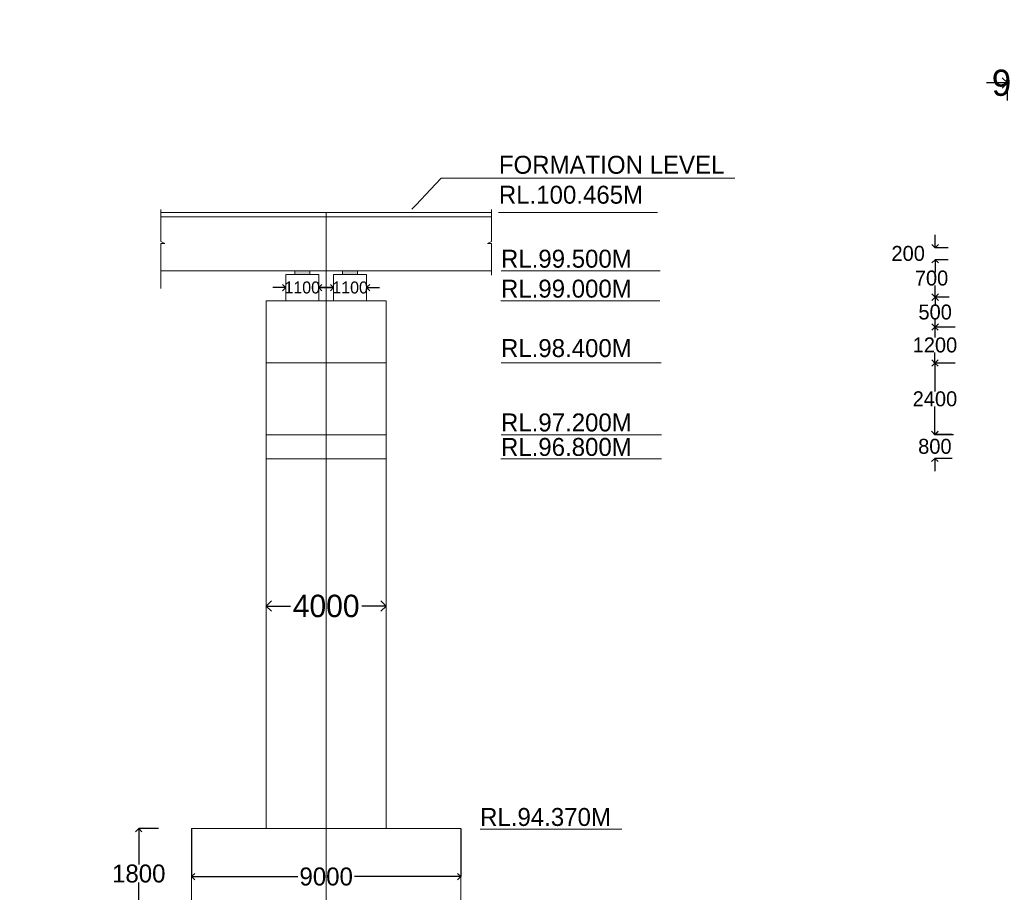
# Model space of a CAD drawing. Header units: millimetres. Extents: x -20950785 to 43207042, y -3207472 to 3168443.
# Tile 55 of 89: x 9398597 to 9431492, y -326892 to -297733. Entities that reach past the tile are written whole.
import ezdxf

# ---------------------------------------------------------------- set-up
doc = ezdxf.new("R2010")
doc.units = ezdxf.units.MM
doc.header["$LTSCALE"] = 60
doc.header["$MEASUREMENT"] = 0
doc.linetypes.add('CENTER', pattern=[2, 1.25, -0.25, 0.25, -0.25])
doc.layers.add('TEXT', color=7, linetype='Continuous')
doc.dimstyles.get("Standard").update_dxf_attribs({"dimtxt": 400, "dimasz": 215, "dimexe": 0.18, "dimexo": 0.0625, "dimgap": 0.09, "dimtad": 0, "dimtih": 1, "dimtoh": 1, "dimdec": 0, "dimzin": 4, "dimdsep": 46, "dimtxsty": 'Standard', "dimblk": 'OPEN90', "dimcen": 0, "dimadec": 0, "dimazin": 1, "dimtfac": 1, "dimtdec": 0, "dimtix": 1, "dimtofl": 0, "dimtmove": 0, "dimatfit": 3, "dimldrblk": 'OPEN30', "dimfxl": 1, "dimtolj": 1, "dimtzin": 0, "dimarcsym": 0})

# ---------------------------------------------------------------- blocks, each defined once
blk = doc.blocks.new('_Open90')
at = {"color": 0, "linetype": 'ByBlock', "lineweight": -2}
for p, q in [((0, 0), (-1, 0)), ((-0.5, 0.5), (0, 0)), ((0, 0), (-0.5, -0.5))]:
    blk.add_line(p, q, dxfattribs=at)
blk = doc.blocks.new('*D1547')
at = {"color": 0, "linetype": 'Continuous', "lineweight": -2, "transparency": 16777216}
for p, q in [((9429181, -305139), (9429181, -304924)), ((9429614, -305354), (9429181, -305354)), ((9429614, -305754), (9429181, -305754)), ((9429181, -305969), (9429181, -306184))]:
    blk.add_line(p, q, dxfattribs=at)
at = {"layer": 'Defpoints', "color": 0, "linetype": 'Continuous', "lineweight": 9, "transparency": 16777216}
for p in [(9429614, -305354), (9429181, -305754), (9429614, -305754)]:
    blk.add_point(p, dxfattribs=at)
at = {"color": 0, "linetype": 'Continuous', "lineweight": -2, "transparency": 16777216, "xscale": 215, "yscale": 215, "zscale": 215}
for p, rotation in [((9429181, -305354), 270), ((9429181, -305754), 90)]:
    blk.add_blockref('_Open90', p, dxfattribs=dict(at, rotation=rotation))
at = {"color": 0, "linetype": 'Continuous', "lineweight": 9, "transparency": 16777216, "insert": (9428280, -305545), "char_height": 400, "attachment_point": 5}
blk.add_mtext('\\A1;{\\H1.25x;200}', dxfattribs=at)
blk = doc.blocks.new('_Open30')
at = {"color": 0, "linetype": 'ByBlock', "lineweight": -2}
for p, q in [((-1, 0.268), (0, 0)), ((0, 0), (-1, -0.268)), ((0, 0), (-1, 0))]:
    blk.add_line(p, q, dxfattribs=at)
blk = doc.blocks.new('*D1548')
at = {"color": 0, "linetype": 'Continuous', "lineweight": -2, "transparency": 16777216}
for p, q in [((9429188, -305754), (9429181, -305754)), ((9429181, -305969), (9429181, -306119)), ((9429181, -306789), (9429181, -306619)), ((9429188, -307004), (9429181, -307004))]:
    blk.add_line(p, q, dxfattribs=at)
at = {"layer": 'Defpoints', "color": 0, "linetype": 'Continuous', "lineweight": 9, "transparency": 16777216}
for p in [(9429188, -305754), (9429181, -307004), (9429188, -307004)]:
    blk.add_point(p, dxfattribs=at)
at = {"color": 0, "linetype": 'Continuous', "lineweight": -2, "transparency": 16777216, "xscale": 215, "yscale": 215, "zscale": 215}
for p, rotation in [((9429181, -305754), 90), ((9429181, -307004), 270)]:
    blk.add_blockref('_Open90', p, dxfattribs=dict(at, rotation=rotation))
at = {"color": 0, "linetype": 'Continuous', "lineweight": 9, "transparency": 16777216, "insert": (9429060, -306369), "char_height": 400, "attachment_point": 5}
blk.add_mtext('\\A1;{\\H1.25x;700}', dxfattribs=at)
blk = doc.blocks.new('*D1549')
at = {"color": 0, "linetype": 'Continuous', "lineweight": -2, "transparency": 16777216}
for p, q in [((9429647, -307004), (9429181, -307004)), ((9429181, -307219), (9429181, -307254)), ((9429181, -307790), (9429181, -307754)), ((9429647, -308005), (9429181, -308005))]:
    blk.add_line(p, q, dxfattribs=at)
at = {"layer": 'Defpoints', "color": 0, "linetype": 'Continuous', "lineweight": 9, "transparency": 16777216}
for p in [(9429647, -307004), (9429181, -308005), (9429647, -308005)]:
    blk.add_point(p, dxfattribs=at)
at = {"color": 0, "linetype": 'Continuous', "lineweight": -2, "transparency": 16777216, "xscale": 215, "yscale": 215, "zscale": 215}
for p, rotation in [((9429181, -307004), 90), ((9429181, -308005), 270)]:
    blk.add_blockref('_Open90', p, dxfattribs=dict(at, rotation=rotation))
at = {"color": 0, "linetype": 'Continuous', "lineweight": 9, "transparency": 16777216, "insert": (9429181, -307504), "char_height": 400, "attachment_point": 5}
blk.add_mtext('\\A1;{\\H1.25x;500}', dxfattribs=at)
blk = doc.blocks.new('*D1545')
at = {"color": 0, "linetype": 'Continuous', "lineweight": -2, "transparency": 16777216}
for p, q in [((9431249, -299846), (9430899, -299846)), ((9431599, -300438), (9431599, -299846)), ((9432499, -300438), (9432499, -299846)), ((9432849, -299846), (9433199, -299846))]:
    blk.add_line(p, q, dxfattribs=at)
at = {"layer": 'Defpoints', "color": 0, "linetype": 'Continuous', "lineweight": 9, "transparency": 16777216}
for p in [(9431599, -299846), (9431599, -300438), (9432499, -300438)]:
    blk.add_point(p, dxfattribs=at)
at = {"color": 0, "linetype": 'Continuous', "lineweight": -2, "transparency": 16777216, "xscale": 350, "yscale": 350, "zscale": 350}
blk.add_blockref('_Open90', (9431599, -299846), dxfattribs=at)
at = {"color": 0, "linetype": 'Continuous', "lineweight": -2, "transparency": 16777216, "xscale": 350, "yscale": 350, "zscale": 350, "rotation": 180}
blk.add_blockref('_Open90', (9432499, -299846), dxfattribs=at)
at = {"color": 0, "linetype": 'Continuous', "lineweight": 9, "transparency": 16777216, "insert": (9432049, -299846), "char_height": 700, "attachment_point": 5}
blk.add_mtext('\\A1;{\\H1.25x;900}', dxfattribs=at)
blk = doc.blocks.new('*D1546')
at = {"color": 0, "linetype": 'Continuous', "lineweight": -2, "transparency": 16777216}
for p, q in [((9403233, -324763), (9402575, -324763)), ((9402575, -324978), (9402575, -325968)), ((9402575, -327558), (9402575, -326568)), ((9403233, -327773), (9402575, -327773))]:
    blk.add_line(p, q, dxfattribs=at)
at = {"layer": 'Defpoints', "color": 0, "linetype": 'Continuous', "lineweight": 9, "transparency": 16777216}
for p in [(9403233, -324763), (9402575, -327773), (9403233, -327773)]:
    blk.add_point(p, dxfattribs=at)
at = {"color": 0, "linetype": 'Continuous', "lineweight": -2, "transparency": 16777216, "xscale": 215, "yscale": 215, "zscale": 215}
for p, rotation in [((9402575, -324763), 90), ((9402575, -327773), 270)]:
    blk.add_blockref('_Open90', p, dxfattribs=dict(at, rotation=rotation))
at = {"color": 0, "linetype": 'Continuous', "lineweight": 9, "transparency": 16777216, "insert": (9402575, -326268), "char_height": 400, "attachment_point": 5}
blk.add_mtext('\\A1;{\\H1.5x;1800}', dxfattribs=at)
blk = doc.blocks.new('*D1640')
at = {"color": 0, "linetype": 'Continuous', "lineweight": -2, "transparency": 16777216}
for p, q in [((9408871, -306684), (9408656, -306684)), ((9409086, -306684), (9409086, -306683)), ((9410186, -306684), (9410186, -306683)), ((9410401, -306684), (9410616, -306684))]:
    blk.add_line(p, q, dxfattribs=at)
at = {"layer": 'Defpoints', "color": 0, "linetype": 'Continuous', "lineweight": 9, "transparency": 16777216}
for p in [(9409086, -306684), (9410186, -306684), (9410186, -306684)]:
    blk.add_point(p, dxfattribs=at)
at = {"color": 0, "linetype": 'Continuous', "lineweight": -2, "transparency": 16777216, "xscale": 215, "yscale": 215, "zscale": 215}
blk.add_blockref('_Open90', (9409086, -306684), dxfattribs=at)
at = {"color": 0, "linetype": 'Continuous', "lineweight": -2, "transparency": 16777216, "xscale": 215, "yscale": 215, "zscale": 215, "rotation": 180}
blk.add_blockref('_Open90', (9410186, -306684), dxfattribs=at)
at = {"color": 0, "linetype": 'Continuous', "lineweight": 9, "transparency": 16777216, "insert": (9409636, -306684), "char_height": 400, "attachment_point": 5}
blk.add_mtext('\\A1;1100', dxfattribs=at)
blk = doc.blocks.new('*D1641')
at = {"color": 0, "linetype": 'Continuous', "lineweight": -2, "transparency": 16777216}
for p, q in [((9407271, -306684), (9407056, -306684)), ((9407486, -306684), (9407486, -306683)), ((9408586, -306684), (9408586, -306683)), ((9408801, -306684), (9409016, -306684))]:
    blk.add_line(p, q, dxfattribs=at)
at = {"layer": 'Defpoints', "color": 0, "linetype": 'Continuous', "lineweight": 9, "transparency": 16777216}
for p in [(9407486, -306684), (9407486, -306684), (9408586, -306684)]:
    blk.add_point(p, dxfattribs=at)
at = {"color": 0, "linetype": 'Continuous', "lineweight": -2, "transparency": 16777216, "xscale": 215, "yscale": 215, "zscale": 215}
blk.add_blockref('_Open90', (9407486, -306684), dxfattribs=at)
at = {"color": 0, "linetype": 'Continuous', "lineweight": -2, "transparency": 16777216, "xscale": 215, "yscale": 215, "zscale": 215, "rotation": 180}
blk.add_blockref('_Open90', (9408586, -306684), dxfattribs=at)
at = {"color": 0, "linetype": 'Continuous', "lineweight": 9, "transparency": 16777216, "insert": (9408036, -306684), "char_height": 400, "attachment_point": 5}
blk.add_mtext('\\A1;1100', dxfattribs=at)
blk = doc.blocks.new('*D1599')
at = {"color": 0, "linetype": 'Continuous', "lineweight": -2, "ltscale": 20, "transparency": 16777216}
for p, q in [((9429847, -308005), (9429174, -308005)), ((9429174, -308220), (9429174, -308355)), ((9429174, -308990), (9429174, -308855)), ((9429847, -309205), (9429174, -309205))]:
    blk.add_line(p, q, dxfattribs=at)
at = {"layer": 'Defpoints', "color": 0, "linetype": 'Continuous', "lineweight": 9, "ltscale": 20, "transparency": 16777216}
for p in [(9429847, -308005), (9429174, -309205), (9429847, -309205)]:
    blk.add_point(p, dxfattribs=at)
at = {"color": 0, "linetype": 'Continuous', "lineweight": -2, "ltscale": 20, "transparency": 16777216, "xscale": 215, "yscale": 215, "zscale": 215}
for p, rotation in [((9429174, -308005), 90), ((9429174, -309205), 270)]:
    blk.add_blockref('_Open90', p, dxfattribs=dict(at, rotation=rotation))
at = {"color": 0, "linetype": 'Continuous', "lineweight": 9, "ltscale": 20, "transparency": 16777216, "insert": (9429174, -308605), "char_height": 400, "attachment_point": 5}
blk.add_mtext('\\A1;{\\H1.25x;1200}', dxfattribs=at)
blk = doc.blocks.new('*D1600')
at = {"color": 0, "linetype": 'Continuous', "lineweight": -2, "ltscale": 20, "transparency": 16777216}
for p, q in [((9429795, -309205), (9429174, -309205)), ((9429174, -309420), (9429174, -310155)), ((9429174, -311390), (9429174, -310655)), ((9429795, -311605), (9429174, -311605))]:
    blk.add_line(p, q, dxfattribs=at)
at = {"layer": 'Defpoints', "color": 0, "linetype": 'Continuous', "lineweight": 9, "ltscale": 20, "transparency": 16777216}
for p in [(9429795, -309205), (9429174, -311605), (9429795, -311605)]:
    blk.add_point(p, dxfattribs=at)
at = {"color": 0, "linetype": 'Continuous', "lineweight": -2, "ltscale": 20, "transparency": 16777216, "xscale": 215, "yscale": 215, "zscale": 215}
for p, rotation in [((9429174, -309205), 90), ((9429174, -311605), 270)]:
    blk.add_blockref('_Open90', p, dxfattribs=dict(at, rotation=rotation))
at = {"color": 0, "linetype": 'Continuous', "lineweight": 9, "ltscale": 20, "transparency": 16777216, "insert": (9429174, -310405), "char_height": 400, "attachment_point": 5}
blk.add_mtext('\\A1;{\\H1.25x;2400}', dxfattribs=at)
blk = doc.blocks.new('*D1601')
at = {"color": 0, "linetype": 'Continuous', "lineweight": -2, "ltscale": 20, "transparency": 16777216}
for p, q in [((9429172, -311377), (9429172, -311162)), ((9429749, -311592), (9429172, -311592)), ((9429749, -312392), (9429172, -312392)), ((9429172, -312607), (9429172, -312822))]:
    blk.add_line(p, q, dxfattribs=at)
at = {"layer": 'Defpoints', "color": 0, "linetype": 'Continuous', "lineweight": 9, "ltscale": 20, "transparency": 16777216}
for p in [(9429749, -311592), (9429172, -312392), (9429749, -312392)]:
    blk.add_point(p, dxfattribs=at)
at = {"color": 0, "linetype": 'Continuous', "lineweight": -2, "ltscale": 20, "transparency": 16777216, "xscale": 215, "yscale": 215, "zscale": 215}
for p, rotation in [((9429172, -311592), 270), ((9429172, -312392), 90)]:
    blk.add_blockref('_Open90', p, dxfattribs=dict(at, rotation=rotation))
at = {"color": 0, "linetype": 'Continuous', "lineweight": 9, "ltscale": 20, "transparency": 16777216, "insert": (9429172, -311992), "char_height": 400, "attachment_point": 5}
blk.add_mtext('\\A1;{\\H1.25x;800}', dxfattribs=at)
blk = doc.blocks.new('*D1647')
at = {"color": 0, "linetype": 'Continuous', "lineweight": -2, "ltscale": 20, "transparency": 16777216}
for p, q in [((9404336, -324763), (9404336, -326368)), ((9413336, -324763), (9413336, -326368)), ((9404551, -326368), (9407885, -326368)), ((9413121, -326368), (9409786, -326368))]:
    blk.add_line(p, q, dxfattribs=at)
at = {"layer": 'Defpoints', "color": 0, "linetype": 'Continuous', "lineweight": 9, "ltscale": 20, "transparency": 16777216}
for p in [(9404336, -324763), (9413336, -324763), (9413336, -326368)]:
    blk.add_point(p, dxfattribs=at)
at = {"color": 0, "linetype": 'Continuous', "lineweight": -2, "ltscale": 20, "transparency": 16777216, "xscale": 215, "yscale": 215, "zscale": 215, "rotation": 180}
blk.add_blockref('_Open90', (9404336, -326368), dxfattribs=at)
at = {"color": 0, "linetype": 'Continuous', "lineweight": -2, "ltscale": 20, "transparency": 16777216, "xscale": 215, "yscale": 215, "zscale": 215}
blk.add_blockref('_Open90', (9413336, -326368), dxfattribs=at)
at = {"color": 0, "linetype": 'Continuous', "lineweight": 9, "ltscale": 20, "transparency": 16777216, "insert": (9408836, -326368), "char_height": 400, "attachment_point": 5}
blk.add_mtext('\\A1;{\\H1.5x;9000}', dxfattribs=at)
blk = doc.blocks.new('*D1609')
at = {"color": 0, "linetype": 'Continuous', "lineweight": -2, "ltscale": 20, "transparency": 16777216}
for p, q in [((9406836, -317328), (9406836, -317328)), ((9407186, -317328), (9407648, -317328)), ((9410486, -317328), (9410023, -317328)), ((9410836, -317328), (9410836, -317328))]:
    blk.add_line(p, q, dxfattribs=at)
at = {"layer": 'Defpoints', "color": 0, "linetype": 'Continuous', "lineweight": 9, "ltscale": 20, "transparency": 16777216}
for p in [(9406836, -317328), (9410836, -317328), (9410836, -317328)]:
    blk.add_point(p, dxfattribs=at)
at = {"color": 0, "linetype": 'Continuous', "lineweight": -2, "ltscale": 20, "transparency": 16777216, "xscale": 350, "yscale": 350, "zscale": 350, "rotation": 180}
blk.add_blockref('_Open90', (9406836, -317328), dxfattribs=at)
at = {"color": 0, "linetype": 'Continuous', "lineweight": -2, "ltscale": 20, "transparency": 16777216, "xscale": 350, "yscale": 350, "zscale": 350}
blk.add_blockref('_Open90', (9410836, -317328), dxfattribs=at)
at = {"color": 0, "linetype": 'Continuous', "lineweight": 9, "ltscale": 20, "transparency": 16777216, "insert": (9408836, -317328), "char_height": 600, "attachment_point": 5}
blk.add_mtext('\\A1;{\\H1.25x;4000}', dxfattribs=at)

msp = doc.modelspace()

# ---------------------------------------------------------------- hatches: boundary and pattern name
at = {"lineweight": 9, "ltscale": 20}
h = msp.add_hatch(dxfattribs=at)
h.set_pattern_fill('AR-CONC', color=256, scale=100)
h.set_pattern_definition([(50, (7449959.4, -368372.3), (717.26018, -62.75213), [75, -825]), (355, (7449959.4, -368372.3), (-138.75133, 752.19213), [60, -660]), (100.451444, (7450019.2, -368377.56), (578.50885, 689.44), [63.7402, -701.1421]), (46.1842, (7449959.4, -368172.3), (1067.24133, -165.51928), [112.5, -1237.5]), (96.635635, (7450048.3, -368186.1), (934.66195, 974.1186), [95.61034, -1051.71376]), (351.184164, (7449959.4, -368172.3), (934.66195, 974.1186), [90, -990]), (21, (7450059.4, -368222.3), (596.90705, -402.61889), [75, -825]), (326, (7450059.4, -368222.3), (243.31533, 725.15005), [60, -660]), (71.451445, (7450109.15, -368255.9), (840.22238, 322.53115), [63.7402, -701.1421]), (37.5, (7449959.4, -368372.33), (12.159855, 332.893854), [0, -652, 0, -670, 0, -662.5]), (7.5, (7449959.4, -368372.33), (263.06954, 394.41171), [0, -382, 0, -637, 0, -252.5]), (327.5, (7449736.4, -368372.33), (533.822436, -22.554872), [0, -250, 0, -780, 0, -1035]), (317.5, (7449636.4, -368372.33), (583.18617, 100.10498), [0, -325, 0, -518, 0, -735])])
h.paths.add_polyline_path([(9305043, -384239.7), (9303043, -384239.7), (9303043, -392489.7), (9305043, -392489.7)])
h.paths.add_polyline_path([(9305063.9, -404820.2), (9309693, -404820.2), (9309693, -404039), (9305063.9, -404039)], flags=9)
h.paths.add_polyline_path([(9305063.9, -400320.2), (9309693, -400320.2), (9309693, -399539), (9305063.9, -399539)], flags=9)
h.paths.add_polyline_path([(9305063.4, -392571.7), (9309693.5, -392571.7), (9309693.5, -391787.4), (9305063.4, -391787.4)], flags=9)
h.paths.add_polyline_path([(9305063.4, -384321.7), (9309693.5, -384321.7), (9309693.5, -383537.4), (9305063.4, -383537.4)], flags=9)
h.paths.add_polyline_path([(9305063.9, -374820.2), (9309693, -374820.2), (9309693, -374039), (9305063.9, -374039)], flags=9)
h.paths.add_polyline_path([(9313973.9, -402653.1), (9318584.9, -402653.1), (9318584.9, -400724.9), (9313973.9, -400724.9)], flags=9)
h.paths.add_polyline_path([(9314194, -379995.3), (9316441.9, -379995.3), (9316441.9, -378909.5), (9314194, -378909.5)], flags=9)
h.paths.add_polyline_path([(9299891.5, -409948.6), (9314430, -409948.6), (9314430, -407867), (9299891.5, -407867)], flags=9)
h.paths.add_polyline_path([(9313830.2, -397406.7), (9318463.3, -397406.7), (9318463.3, -394634.7), (9313830.2, -394634.7)], flags=9)
h.paths.add_polyline_path([(9313498.9, -388715.8), (9318154.6, -388715.8), (9318154.6, -387630), (9313498.9, -387630)], flags=9)
h.paths.add_polyline_path([(9413985.3, -333598.7), (9424794, -333598.7), (9424794, -331283.9), (9413985.3, -331283.9)], flags=9)
h.paths.add_polyline_path([(9383405.7, -238638.6), (9388658.1, -238638.6), (9388658.1, -237335.7), (9383405.7, -237335.7)], flags=9)
h.paths.add_polyline_path([(9383489.6, -236841.4), (9388741.9, -236841.4), (9388741.9, -235538.4), (9383489.6, -235538.4)], flags=9)
h.paths.add_polyline_path([(9402505.3, -237732.8), (9408047.7, -237732.8), (9408047.7, -236429.9), (9402505.3, -236429.9)], flags=9)
h.paths.add_polyline_path([(9402428.5, -235857.5), (9407971, -235857.5), (9407971, -234554.5), (9402428.5, -234554.5)], flags=9)
h.paths.add_polyline_path([(9364133.5, -237732.8), (9369676, -237732.8), (9369676, -236429.9), (9364133.5, -236429.9)], flags=9)
h.paths.add_polyline_path([(9364056.8, -235857.5), (9369599.2, -235857.5), (9369599.2, -234554.5), (9364056.8, -234554.5)], flags=9)
h.paths.add_polyline_path([(9470140, -397353.4), (9566841.7, -397353.4), (9566841.7, -388863.5), (9470140, -388863.5)], flags=9)
h.paths.add_polyline_path([(9552010.3, -416787.6), (9561144.7, -416787.6), (9561144.7, -412444.4), (9552010.3, -412444.4)], flags=9)
h.paths.add_polyline_path([(9494166.1, -408126.4), (9580947.9, -408126.4), (9580947.9, -400905.1), (9494166.1, -400905.1)], flags=9)
h.paths.add_polyline_path([(9468893.1, -416988.2), (9488963.9, -416988.2), (9488963.9, -412710.7), (9468893.1, -412710.7)], flags=9)
h.paths.add_polyline_path([(9562715.4, -387910.9), (9568184.3, -387910.9), (9568184.3, -384361.7), (9562715.4, -384361.7)], flags=9)
h.paths.add_polyline_path([(9550938.3, -422794.5), (9563611.7, -422794.5), (9563611.7, -418517), (9550938.3, -418517)], flags=9)
h.paths.add_polyline_path([(9530595.6, -387988.6), (9535656.8, -387988.6), (9535656.8, -384439.4), (9530595.6, -384439.4)], flags=9)
h.paths.add_polyline_path([(9506972.4, -388227.1), (9512305.8, -388227.1), (9512305.8, -384677.9), (9506972.4, -384677.9)], flags=9)
h.paths.add_polyline_path([(9517674.4, -416644.2), (9530433.1, -416644.2), (9530433.1, -412366.8), (9517674.4, -412366.8)], flags=9)
h.paths.add_polyline_path([(9482212.5, -388150), (9489933.3, -388150), (9489933.3, -384600.8), (9482212.5, -384600.8)], flags=9)
h.paths.add_polyline_path([(9472773.3, -404978.2), (9487585.4, -404978.2), (9487585.4, -400700.7), (9472773.3, -400700.7)], flags=9)
h.paths.add_polyline_path([(9517436.3, -422731.5), (9534382.8, -422731.5), (9534382.8, -418454.1), (9517436.3, -418454.1)], flags=9)
h.paths.add_polyline_path([(9501707.3, -365850.6), (9577753.1, -365850.6), (9577753.1, -240258.3), (9501707.3, -240258.3)], flags=9)
h.paths.add_polyline_path([(9449811.6, -327898.1), (9455063.9, -327898.1), (9455063.9, -326595.2), (9449811.6, -326595.2)], flags=9)
h.paths.add_polyline_path([(9349562.2, -313541.6), (9355104.7, -313541.6), (9355104.7, -312238.7), (9349562.2, -312238.7)], flags=9)
h.paths.add_polyline_path([(9347213.2, -337446.8), (9358569.9, -337446.8), (9358569.9, -335131.3), (9347213.2, -335131.3)], flags=9)
h.paths.add_polyline_path([(9345865.1, -346911.8), (9351992.8, -346911.8), (9351992.8, -345391.7), (9345865.1, -345391.7)], flags=9)
h.paths.add_polyline_path([(9420584.1, -336053.7), (9432408.6, -336053.7), (9432408.6, -333738.5), (9420584.1, -333738.5)], flags=9)
h.paths.add_polyline_path([(9389335.6, -300830.3), (9396075.4, -300830.3), (9396075.4, -299310.1), (9389335.6, -299310.1)], flags=9)
h.paths.add_polyline_path([(9389335.6, -302668.7), (9395463.3, -302668.7), (9395463.3, -301148.5), (9389335.6, -301148.5)], flags=9)
h.paths.add_polyline_path([(9389335.6, -303753.8), (9395463.3, -303753.8), (9395463.3, -302233.7), (9389335.6, -302233.7)], flags=9)
h.paths.add_polyline_path([(9389258.5, -304781), (9395386.2, -304781), (9395386.2, -303260.8), (9389258.5, -303260.8)], flags=9)
h.paths.add_polyline_path([(9389258.5, -310501.4), (9395386.2, -310501.4), (9395386.2, -308981.3), (9389258.5, -308981.3)], flags=9)
h.paths.add_polyline_path([(9389278.3, -313512.5), (9395406, -313512.5), (9395406, -311992.4), (9389278.3, -311992.4)], flags=9)
h.paths.add_polyline_path([(9414444.9, -312646.4), (9419697.3, -312646.4), (9419697.3, -311343.4), (9414444.9, -311343.4)], flags=9)
h.paths.add_polyline_path([(9414444.9, -311827.1), (9419697.3, -311827.1), (9419697.3, -310524.2), (9414444.9, -310524.2)], flags=9)
h.paths.add_polyline_path([(9458693.9, -311780.6), (9463946.2, -311780.6), (9463946.2, -310477.7), (9458693.9, -310477.7)], flags=9)
h.paths.add_polyline_path([(9449811.6, -324793.1), (9455063.9, -324793.1), (9455063.9, -323490.2), (9449811.6, -323490.2)], flags=9)
h.paths.add_polyline_path([(9458677.2, -304443.3), (9468516.3, -304443.3), (9468516.3, -303140.3), (9458677.2, -303140.3)], flags=9)
h.paths.add_polyline_path([(9389294.9, -299744.5), (9399134, -299744.5), (9399134, -298441.5), (9389294.9, -298441.5)], flags=9)
h.paths.add_polyline_path([(9384195.7, -306101.4), (9385794.8, -306101.4), (9385794.8, -305232.7), (9384195.7, -305232.7)], flags=9)
h.paths.add_polyline_path([(9361995.7, -306102.7), (9363594.8, -306102.7), (9363594.8, -305234.1), (9361995.7, -305234.1)], flags=9)
h.paths.add_polyline_path([(9379311.6, -306096.4), (9380910.7, -306096.4), (9380910.7, -305227.7), (9379311.6, -305227.7)], flags=9)
h.paths.add_polyline_path([(9373111.6, -306079.9), (9374710.7, -306079.9), (9374710.7, -305211.2), (9373111.6, -305211.2)], flags=9)
h.paths.add_polyline_path([(9367110.6, -306096.4), (9368709.7, -306096.4), (9368709.7, -305227.7), (9367110.6, -305227.7)], flags=9)
h.paths.add_polyline_path([(9368069.8, -299361.9), (9381531.5, -299361.9), (9381531.5, -298159), (9368069.8, -298159)], flags=9)
h.paths.add_polyline_path([(9327769.7, -299369.3), (9339071.1, -299369.3), (9339071.1, -298283.5), (9327769.7, -298283.5)], flags=9)
h.paths.add_polyline_path([(9349535.7, -304868.2), (9354788, -304868.2), (9354788, -303565.3), (9349535.7, -303565.3)], flags=9)
h.paths.add_polyline_path([(9349535.7, -304069.9), (9354788, -304069.9), (9354788, -302766.9), (9349535.7, -302766.9)], flags=9)
h.paths.add_polyline_path([(9349535.7, -303068.2), (9354788, -303068.2), (9354788, -301765.3), (9349535.7, -301765.3)], flags=9)
h.paths.add_polyline_path([(9349535.7, -301019), (9355312.6, -301019), (9355312.6, -299716.1), (9349535.7, -299716.1)], flags=9)
h.paths.add_polyline_path([(9349562.2, -310541.6), (9355104.7, -310541.6), (9355104.7, -309238.7), (9349562.2, -309238.7)], flags=9)
h.paths.add_polyline_path([(9314363.8, -333493.8), (9315925.5, -333493.8), (9315925.5, -332408), (9314363.8, -332408)], flags=9)
h.paths.add_polyline_path([(9312578.3, -333468.9), (9314140, -333468.9), (9314140, -332383.1), (9312578.3, -332383.1)], flags=9)
h.paths.add_polyline_path([(9308483.9, -361666.4), (9310357.8, -361666.4), (9310357.8, -360363.4), (9308483.9, -360363.4)], flags=9)
h.paths.add_polyline_path([(9302921.2, -361616.2), (9304795.1, -361616.2), (9304795.1, -360313.3), (9302921.2, -360313.3)], flags=9)
h.paths.add_polyline_path([(9297253.6, -361678.4), (9299127.5, -361678.4), (9299127.5, -360375.4), (9297253.6, -360375.4)], flags=9)
h.paths.add_polyline_path([(9414375, -304228.7), (9422572.5, -304228.7), (9422572.5, -301913.7), (9414375, -301913.7)], flags=9)
h.paths.add_polyline_path([(9420153.7, -329503.8), (9430871.3, -329503.8), (9430871.3, -328566.4), (9420153.7, -328566.4)], flags=9)
h.paths.add_polyline_path([(9422296.3, -328713.8), (9427864.3, -328713.8), (9427864.3, -327776.9), (9422296.3, -327776.9)], flags=9)
h.paths.add_polyline_path([(9386464.5, -320159.4), (9397273.1, -320159.4), (9397273.1, -317844.5), (9386464.5, -317844.5)], flags=9)
h.paths.add_polyline_path([(9423429.2, -345029.2), (9429952.4, -345029.2), (9429952.4, -344091.8), (9423429.2, -344091.8)], flags=9)
h.paths.add_polyline_path([(9384096, -346811.8), (9390223.7, -346811.8), (9390223.7, -345291.7), (9384096, -345291.7)], flags=9)
h.paths.add_polyline_path([(9414451.5, -350037.1), (9420593.7, -350037.1), (9420593.7, -348943.3), (9414451.5, -348943.3)], flags=9)
h.paths.add_polyline_path([(9450756.9, -349829.3), (9456009.2, -349829.3), (9456009.2, -348526.4), (9450756.9, -348526.4)], flags=9)
h.paths.add_polyline_path([(9439290, -370630.5), (9449941.3, -370630.5), (9449941.3, -368350.3), (9439290, -368350.3)], flags=9)
h.paths.add_polyline_path([(9403273.7, -370710.2), (9413924.9, -370710.2), (9413924.9, -368430), (9403273.7, -368430)], flags=9)
h.paths.add_polyline_path([(9300516.9, -366701.3), (9314336.5, -366701.3), (9314336.5, -364638.3), (9300516.9, -364638.3)], flags=9)
h.paths.add_polyline_path([(9366166.9, -377213.3), (9381441.2, -377213.3), (9381441.2, -374933.2), (9366166.9, -374933.2)], flags=9)
h.paths.add_polyline_path([(9458693.9, -305386.8), (9464470.9, -305386.8), (9464470.9, -304083.9), (9458693.9, -304083.9)], flags=9)
h.paths.add_polyline_path([(9458693.9, -312730.7), (9463946.2, -312730.7), (9463946.2, -311427.7), (9458693.9, -311427.7)], flags=9)
h.paths.add_polyline_path([(9458693.9, -309729.7), (9463946.2, -309729.7), (9463946.2, -308426.7), (9458693.9, -308426.7)], flags=9)
h.paths.add_polyline_path([(9458693.9, -308328.1), (9463946.2, -308328.1), (9463946.2, -307025.1), (9458693.9, -307025.1)], flags=9)
h.paths.add_polyline_path([(9458693.9, -307328.1), (9463946.2, -307328.1), (9463946.2, -306025.1), (9458693.9, -306025.1)], flags=9)
h.paths.add_polyline_path([(9413637.6, -327941.5), (9418902.4, -327941.5), (9418902.4, -327004), (9413637.6, -327004)], flags=9)
h.paths.add_polyline_path([(9413747.2, -325010.5), (9418999.5, -325010.5), (9418999.5, -323707.5), (9413747.2, -323707.5)], flags=9)
h.paths.add_polyline_path([(9414444.9, -309343.4), (9419697.3, -309343.4), (9419697.3, -308040.5), (9414444.9, -308040.5)], flags=9)
h.paths.add_polyline_path([(9414444.9, -307355.2), (9419697.3, -307355.2), (9419697.3, -306052.3), (9414444.9, -306052.3)], flags=9)
h.paths.add_polyline_path([(9414444.9, -306355.2), (9419697.3, -306355.2), (9419697.3, -305052.3), (9414444.9, -305052.3)], flags=9)
h.paths.add_polyline_path([(9435421.9, -303639.2), (9442445.6, -303639.2), (9442445.6, -302336.2), (9435421.9, -302336.2)], flags=9)
h.paths.add_polyline_path([(9444509.1, -303573.5), (9452460.4, -303573.5), (9452460.4, -302270.5), (9444509.1, -302270.5)], flags=9)
h.paths.add_polyline_path([(9440938.4, -305167.6), (9443489.4, -305234.4), (9443517.8, -304149), (9440966.8, -304082.2)], flags=9)
h.paths.add_polyline_path([(9445404.6, -305111.4), (9455039.4, -305363.6), (9455067.8, -304278.2), (9445433, -304026)], flags=9)
h.paths.add_polyline_path([(9336379.2, -300679.6), (9336380, -300679.6), (9336380, -300679.2), (9336379.2, -300679.2)], flags=9)
h.paths.add_polyline_path([(9431205.4, -223146.7), (9442406.8, -223146.7), (9442406.8, -220540.7), (9431205.4, -220540.7)], flags=9)
h.paths.add_polyline_path([(9320824.7, -223405.6), (9337481.4, -223405.6), (9337481.4, -220799.6), (9320824.7, -220799.6)], flags=9)
h.paths.add_polyline_path([(9384386, -234040.1), (9392408.3, -234040.1), (9392408.3, -232520), (9384386, -232520)], flags=9)
h.paths.add_polyline_path([(9379703.6, -232981.1), (9388683, -232981.1), (9388683, -231461), (9379703.6, -231461)], flags=9)
h.paths.add_polyline_path([(9376996.5, -230478.8), (9400269.5, -230478.8), (9400269.5, -228307.2), (9376996.5, -228307.2)], flags=9)
h.paths.add_polyline_path([(9470544.4, -270483.7), (9490859.3, -270483.7), (9490859.3, -267280.9), (9470544.4, -267280.9)], flags=9)
h.paths.add_polyline_path([(9474828.6, -288268.1), (9487143.9, -288268.1), (9487143.9, -282565.3), (9474828.6, -282565.3)], flags=9)
h.paths.add_polyline_path([(9474732.2, -277679.9), (9487476.8, -277679.9), (9487476.8, -274477.1), (9474732.2, -274477.1)], flags=9)
h.paths.add_polyline_path([(9410656.3, -267478.3), (9413865.9, -267478.3), (9413865.9, -264220.9), (9410656.3, -264220.9)], flags=9)
h.paths.add_polyline_path([(9417374.5, -262541.3), (9423502.2, -262541.3), (9423502.2, -261021.2), (9417374.5, -261021.2)], flags=9)
h.paths.add_polyline_path([(9357966.3, -267478.3), (9361175.9, -267478.3), (9361175.9, -264220.9), (9357966.3, -264220.9)], flags=9)
h.paths.add_polyline_path([(9364308.7, -262578.5), (9370436.4, -262578.5), (9370436.4, -261058.4), (9364308.7, -261058.4)], flags=9)
h.paths.add_polyline_path([(9395823.6, -263660.4), (9401951.3, -263660.4), (9401951.3, -262140.3), (9395823.6, -262140.3)], flags=9)
h.paths.add_polyline_path([(9392117.3, -268734.7), (9395010.7, -268734.7), (9395010.7, -265627.3), (9392117.3, -265627.3)], flags=9)
h.paths.add_polyline_path([(9380823.6, -263660.4), (9386951.3, -263660.4), (9386951.3, -262140.3), (9380823.6, -262140.3)], flags=9)
h.paths.add_polyline_path([(9377117.3, -268734.7), (9380010.7, -268734.7), (9380010.7, -265627.3), (9377117.3, -265627.3)], flags=9)
h.paths.add_polyline_path([(9410098.7, -279536), (9410098.7, -272695.2), (9406895.9, -272695.2), (9406895.9, -279536)], flags=9)
h.paths.add_polyline_path([(9410098.7, -289005.6), (9410098.7, -283272.1), (9406895.9, -283272.1), (9406895.9, -289005.6)], flags=9)
h.paths.add_polyline_path([(9395098.7, -279536), (9395098.7, -272695.2), (9391895.9, -272695.2), (9391895.9, -279536)], flags=9)
h.paths.add_polyline_path([(9395098.7, -288979.6), (9395098.7, -283246.2), (9391895.9, -283246.2), (9391895.9, -288979.6)], flags=9)
h.paths.add_polyline_path([(9380098.7, -279536), (9380098.7, -272695.2), (9376895.9, -272695.2), (9376895.9, -279536)], flags=9)
h.paths.add_polyline_path([(9380098.7, -288991.5), (9380098.7, -283258.1), (9376895.9, -283258.1), (9376895.9, -288991.5)], flags=9)
h.paths.add_polyline_path([(9365098.7, -279536), (9365098.7, -272695.2), (9361895.9, -272695.2), (9361895.9, -279536)], flags=9)
h.paths.add_polyline_path([(9365098.7, -288955.8), (9365098.7, -283222.4), (9361895.9, -283222.4), (9361895.9, -288955.8)], flags=9)
h.paths.add_polyline_path([(9462598.7, -279536), (9462598.7, -272695.2), (9459395.9, -272695.2), (9459395.9, -279536)], flags=9)
h.paths.add_polyline_path([(9462598.7, -289622), (9462598.7, -282781.2), (9459395.9, -282781.2), (9459395.9, -289622)], flags=9)
h.paths.add_polyline_path([(9452598.7, -279502.5), (9452598.7, -272661.6), (9449395.9, -272661.6), (9449395.9, -279502.5)], flags=9)
h.paths.add_polyline_path([(9452598.7, -289622), (9452598.7, -282781.2), (9449395.9, -282781.2), (9449395.9, -289622)], flags=9)
h.paths.add_polyline_path([(9290544.4, -270483.7), (9310859.3, -270483.7), (9310859.3, -267280.9), (9290544.4, -267280.9)], flags=9)
h.paths.add_polyline_path([(9294828.6, -288268.1), (9307143.9, -288268.1), (9307143.9, -282565.3), (9294828.6, -282565.3)], flags=9)
h.paths.add_polyline_path([(9294732.2, -277679.9), (9307476.8, -277679.9), (9307476.8, -274477.1), (9294732.2, -274477.1)], flags=9)
h.paths.add_polyline_path([(9442598.7, -279536), (9442598.7, -272695.2), (9439395.9, -272695.2), (9439395.9, -279536)], flags=9)
h.paths.add_polyline_path([(9442598.7, -289622), (9442598.7, -282781.2), (9439395.9, -282781.2), (9439395.9, -289622)], flags=9)
h.paths.add_polyline_path([(9432598.7, -279536), (9432598.7, -272695.2), (9429395.9, -272695.2), (9429395.9, -279536)], flags=9)
h.paths.add_polyline_path([(9432598.7, -289622), (9432598.7, -282781.2), (9429395.9, -282781.2), (9429395.9, -289622)], flags=9)
h.paths.add_polyline_path([(9422598.7, -279536), (9422598.7, -272695.2), (9419395.9, -272695.2), (9419395.9, -279536)], flags=9)
h.paths.add_polyline_path([(9422598.7, -289622), (9422598.7, -282781.2), (9419395.9, -282781.2), (9419395.9, -289622)], flags=9)
h.paths.add_polyline_path([(9412598.7, -279536), (9412598.7, -272695.2), (9409395.9, -272695.2), (9409395.9, -279536)], flags=9)
h.paths.add_polyline_path([(9412598.7, -288982.3), (9412598.7, -283248.9), (9409395.9, -283248.9), (9409395.9, -288982.3)], flags=9)
h.paths.add_polyline_path([(9402598.7, -279536), (9402598.7, -272695.2), (9399395.9, -272695.2), (9399395.9, -279536)], flags=9)
h.paths.add_polyline_path([(9402598.7, -289005.6), (9402598.7, -283272.1), (9399395.9, -283272.1), (9399395.9, -289005.6)], flags=9)
h.paths.add_polyline_path([(9392598.7, -279536), (9392598.7, -272695.2), (9389395.9, -272695.2), (9389395.9, -279536)], flags=9)
h.paths.add_polyline_path([(9392598.7, -288979.6), (9392598.7, -283246.2), (9389395.9, -283246.2), (9389395.9, -288979.6)], flags=9)
h.paths.add_polyline_path([(9382598.7, -279536), (9382598.7, -272695.2), (9379395.9, -272695.2), (9379395.9, -279536)], flags=9)
h.paths.add_polyline_path([(9382598.7, -288986.1), (9382598.7, -283252.7), (9379395.9, -283252.7), (9379395.9, -288986.1)], flags=9)
h.paths.add_polyline_path([(9372598.7, -279536), (9372598.7, -272695.2), (9369395.9, -272695.2), (9369395.9, -279536)], flags=9)
h.paths.add_polyline_path([(9372598.7, -288991.5), (9372598.7, -283258.1), (9369395.9, -283258.1), (9369395.9, -288991.5)], flags=9)
h.paths.add_polyline_path([(9362598.7, -279536), (9362598.7, -272695.2), (9359395.9, -272695.2), (9359395.9, -279536)], flags=9)
h.paths.add_polyline_path([(9362598.7, -288955.8), (9362598.7, -283222.4), (9359395.9, -283222.4), (9359395.9, -288955.8)], flags=9)
h.paths.add_polyline_path([(9352598.7, -279536), (9352598.7, -272695.2), (9349395.9, -272695.2), (9349395.9, -279536)], flags=9)
h.paths.add_polyline_path([(9352598.7, -288983.4), (9352598.7, -283250), (9349395.9, -283250), (9349395.9, -288983.4)], flags=9)
h.paths.add_polyline_path([(9342598.7, -279536), (9342598.7, -272695.2), (9339395.9, -272695.2), (9339395.9, -279536)], flags=9)
h.paths.add_polyline_path([(9342598.7, -288962.3), (9342598.7, -283228.9), (9339395.9, -283228.9), (9339395.9, -288962.3)], flags=9)
h.paths.add_polyline_path([(9332598.7, -279536), (9332598.7, -272695.2), (9329395.9, -272695.2), (9329395.9, -279536)], flags=9)
h.paths.add_polyline_path([(9332598.7, -289068.3), (9332598.7, -283334.9), (9329395.9, -283334.9), (9329395.9, -289068.3)], flags=9)
h.paths.add_polyline_path([(9322598.7, -279536), (9322598.7, -272695.2), (9319395.9, -272695.2), (9319395.9, -279536)], flags=9)
h.paths.add_polyline_path([(9322598.7, -288978.5), (9322598.7, -283245.1), (9319395.9, -283245.1), (9319395.9, -288978.5)], flags=9)
at = {"linetype": 'Continuous', "lineweight": 9}
for points in [[(9408285.6, -306123.6), (9407785.6, -306123.6), (9407785.6, -306243.6), (9408285.6, -306243.6)], [(9409885.6, -306243.6), (9409885.6, -306123.6), (9409385.6, -306123.6), (9409385.6, -306243.6)]]:
    msp.add_hatch(color=7, dxfattribs=at).paths.add_polyline_path(points)

# ---------------------------------------------------------------- linework, layer by layer
at = {"color": 7, "linetype": 'Continuous', "lineweight": 9, "ltscale": 20}
for p, q in [((9412323.1, -303404.7), (9412677.7, -303030.1)), ((9412677.7, -303030.1), (9422485.4, -303030.1)), ((9414595.5, -304173.6), (9419907.5, -304173.6)), ((9414678, -306123.6), (9419996, -306123.6)), ((9414675.5, -307123.6), (9419987, -307123.6)), ((9410835.6, -309204.6), (9406835.6, -309204.6)), ((9414678.2, -309204.6), (9420030.6, -309204.6)), ((9410835.6, -311604.6), (9406835.6, -311604.6)), ((9414681.5, -311604.6), (9420039.7, -311604.6)), ((9410835.6, -312404.6), (9406835.6, -312404.6)), ((9414670, -312404.6), (9420043.9, -312404.6))]:
    msp.add_line(p, q, dxfattribs=at)
at = {"color": 7, "linetype": 'Continuous', "lineweight": 9}
for p, q in [((9411839.7, -303915.5), (9412323.1, -303404.7)), ((9411839.7, -303915.5), (9411698.4, -304064.7)), ((9403316.2, -304074.4), (9403316.2, -305140.3)), ((9408835.6, -304173.6), (9403316.2, -304173.6)), ((9408835.6, -304173.6), (9414355, -304173.6)), ((9414355, -304074.4), (9414355, -305140.3)), ((9408835.6, -304323.6), (9403316.2, -304323.6)), ((9408835.6, -304323.6), (9414355, -304323.6)), ((9403316.2, -305140.3), (9403446.1, -305215)), ((9403446.1, -305215), (9403316.2, -305215)), ((9403316.2, -305215), (9403316.2, -306717.7)), ((9414355, -305140.3), (9414225, -305215)), ((9414225, -305215), (9414355, -305215)), ((9414355, -305215), (9414355, -306273.9)), ((9403316.2, -306123.6), (9408835.6, -306123.6)), ((9407485.6, -306243.6), (9408585.6, -306243.6)), ((9407485.6, -307123.6), (9407485.6, -306243.6)), ((9407635.6, -306123.6), (9408135.6, -306123.6)), ((9407785.6, -306243.6), (9407785.6, -306123.6)), ((9408285.6, -306243.6), (9408285.6, -306123.6)), ((9408585.6, -307123.6), (9408585.6, -306243.6)), ((9414355, -306123.6), (9408835.6, -306123.6)), ((9409085.6, -307123.6), (9409085.6, -306243.6)), ((9409085.6, -306243.6), (9410185.6, -306243.6)), ((9409385.6, -306243.6), (9409385.6, -306123.6)), ((9409535.6, -306123.6), (9410035.6, -306123.6)), ((9409885.6, -306243.6), (9409885.6, -306123.6)), ((9410185.6, -307123.6), (9410185.6, -306243.6)), ((9406835.6, -307123.6), (9410835.6, -307123.6)), ((9406835.6, -312404.6), (9406835.6, -307123.6)), ((9407485.6, -307123.6), (9407235.6, -307123.6)), ((9410185.6, -307123.6), (9410435.6, -307123.6)), ((9410835.6, -312404.6), (9410835.6, -307123.6)), ((9406835.6, -312404.6), (9406835.6, -324763.3)), ((9410835.6, -312404.6), (9410835.6, -324763.3)), ((9404335.6, -324763.3), (9404335.6, -327972.8)), ((9413335.6, -324763.3), (9404335.6, -324763.3)), ((9408835.6, -324763.3), (9404335.6, -324763.3)), ((9408835.6, -324763.3), (9413335.6, -324763.3)), ((9413335.6, -324763.3), (9413335.6, -327972.8)), ((9413979.9, -324777.2), (9418718.8, -324777.2))]:
    msp.add_line(p, q, dxfattribs=at)
at = {"layer": 'TEXT', "color": 7, "linetype": 'Continuous', "lineweight": 9, "ltscale": 1000}
for p, q in [((9408835.6, -307123.6), (9408835.6, -304173.6)), ((9408835.6, -306123.6), (9408835.6, -304323.6)), ((9408835.6, -306123.6), (9408835.6, -304323.6))]:
    msp.add_line(p, q, dxfattribs=at)
at = {"layer": 'TEXT', "color": 7, "linetype": 'CENTER', "lineweight": 9, "ltscale": 1000}
msp.add_line((9408835.6, -306123.6), (9408835.6, -350068.1), dxfattribs=at)

# ---------------------------------------------------------------- texts
at = {"color": 7, "linetype": 'Continuous', "lineweight": 9, "char_height": 600, "attachment_point": 1}
for s, insert, width in [('FORMATION LEVEL RL.100.465M', (9414605.6, -302280.9), 8849.842), ('RL.99.500M', (9414675.5, -305419.9), 3864.484), ('RL.99.000M', (9414675.5, -306419.9), 3864.484), ('RL.98.400M', (9414675.5, -308406.4), 5641.171), ('RL.97.200M', (9414675.5, -310891.4), 5641.171), ('RL.96.800M', (9414675.5, -311709.4), 5641.171), ('RL.94.370M', (9413977.8, -324074.7), 3864.484)]:
    msp.add_mtext(s, dxfattribs=dict(at, insert=insert, width=width))

# ---------------------------------------------------------------- dimensions: what is measured, and where the dimension line sits
at = {"color": 7, "linetype": 'Continuous', "lineweight": 9}
dim = msp.add_linear_dim(base=(9431599.3, -299845.8), p1=(9432499.3, -300438.1), p2=(9431599.3, -300438.1), text='{\\H1.25x;<>}', dimstyle='Standard', override={"dimtxt": 700, "dimasz": 350}, dxfattribs=at)
dim.commit()
dim.dimension.update_dxf_attribs({"geometry": '*D1545', "text_midpoint": (9432049.3, -299845.8)})
for base, p1, p2, text, override, picture, middle in [((9429180.8, -305753.6), (9429613.9, -305353.6), (9429613.9, -305753.6), '{\\H1.25x;200}', {"dimtmove": 2}, '*D1547', (9428279.7, -305545)), ((9429180.8, -307003.6), (9429188.4, -305753.6), (9429188.4, -307003.6), '{\\H1.25x;700}', {"dimtmove": 1}, '*D1548', (9429059.6, -306368.7))]:
    dim = msp.add_linear_dim(base=base, p1=p1, p2=p2, angle=90, text=text, dimstyle='Standard', override=override, dxfattribs=at)
    dim.commit()
    dim.dimension.update_dxf_attribs({"geometry": picture, "text_midpoint": middle, "dimtype": 160})
for base, p1, p2, picture, middle in [((9407485.6, -306683.6), (9408585.6, -306683.6), (9407485.6, -306683.6), '*D1641', (9408035.6, -306683.6)), ((9410185.6, -306683.6), (9409085.6, -306683.6), (9410185.6, -306683.6), '*D1640', (9409635.6, -306683.6))]:
    dim = msp.add_linear_dim(base=base, p1=p1, p2=p2, dimstyle='Standard', dxfattribs=at)
    dim.commit()
    dim.dimension.update_dxf_attribs({"geometry": picture, "text_midpoint": middle})
for base, p1, p2, text, picture, middle in [((9429180.8, -308004.6), (9429646.8, -307003.6), (9429646.8, -308004.6), '{\\H1.25x;500}', '*D1549', (9429180.8, -307504.1)), ((9402575.2, -327772.8), (9403232.9, -324763.3), (9403232.9, -327772.8), '{\\H1.5x;1800}', '*D1546', (9402575.2, -326268))]:
    dim = msp.add_linear_dim(base=base, p1=p1, p2=p2, angle=90, text=text, dimstyle='Standard', dxfattribs=at)
    dim.commit()
    dim.dimension.update_dxf_attribs({"geometry": picture, "text_midpoint": middle})
at = {"color": 7, "linetype": 'Continuous', "lineweight": 9, "ltscale": 20}
for base, p1, p2, picture, middle in [((9429174.2, -309204.6), (9429846.8, -308004.6), (9429846.8, -309204.6), '*D1599', (9429174.2, -308604.6)), ((9429174.2, -311604.6), (9429795.5, -309204.6), (9429795.5, -311604.6), '*D1600', (9429174.2, -310404.6)), ((9429172, -312391.8), (9429748.7, -311591.8), (9429748.7, -312391.8), '*D1601', (9429172, -311991.8))]:
    dim = msp.add_linear_dim(base=base, p1=p1, p2=p2, angle=90, text='{\\H1.25x;<>}', dimstyle='Standard', dxfattribs=at)
    dim.commit()
    dim.dimension.update_dxf_attribs({"geometry": picture, "text_midpoint": middle})
dim = msp.add_linear_dim(base=(9410835.6, -317328.2), p1=(9406835.6, -317328.2), p2=(9410835.6, -317328.2), text='{\\H1.25x;<>}', dimstyle='Standard', override={"dimtxt": 600, "dimasz": 350}, dxfattribs=at)
dim.commit()
dim.dimension.update_dxf_attribs({"geometry": '*D1609', "text_midpoint": (9408835.6, -317328.2)})
dim = msp.add_linear_dim(base=(9413335.6, -326368), p1=(9404335.6, -324763.3), p2=(9413335.6, -324763.3), text='{\\H1.5x;<>}', dimstyle='Standard', dxfattribs=at)
dim.commit()
dim.dimension.update_dxf_attribs({"geometry": '*D1647', "text_midpoint": (9408835.6, -326368)})

doc.saveas('drawing.dxf')
